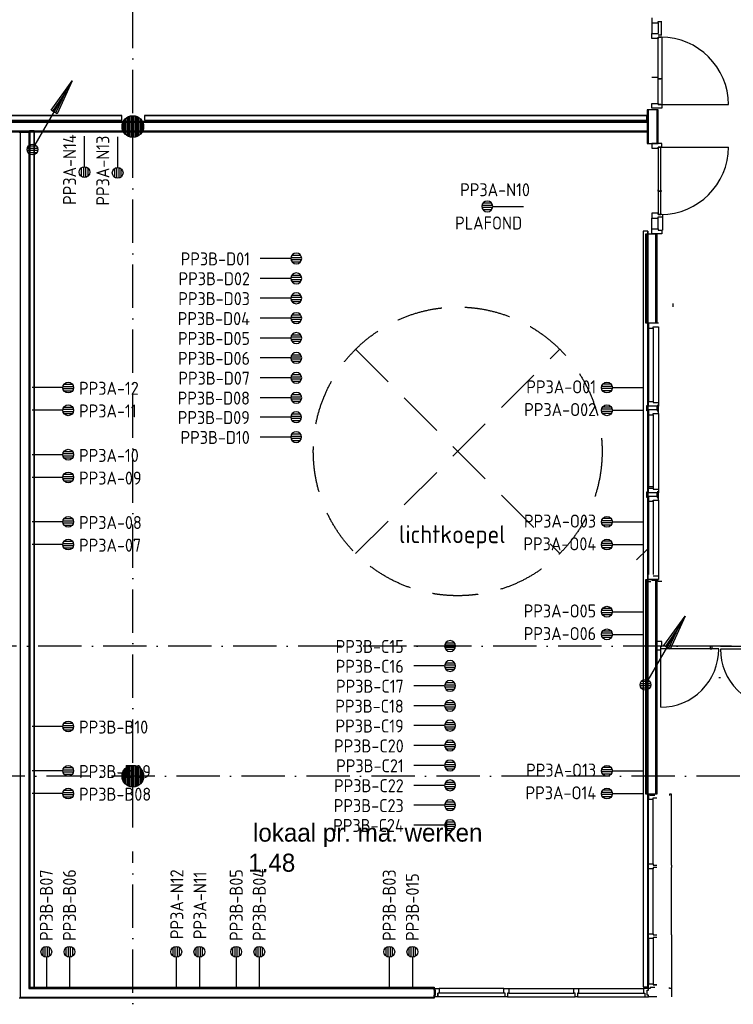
# Model space of a CAD drawing. Header units: millimetres. Extents: x 84333 to 240712, y -2244 to 84291.
# Tile 6 of 74: x 104151 to 114035, y 45615 to 59257. Entities that reach past the tile are written whole.
import ezdxf
from ezdxf.enums import TextEntityAlignment as Align

# ---------------------------------------------------------------- set-up
doc = ezdxf.new("R2010")
doc.units = ezdxf.units.MM
doc.header["$LTSCALE"] = 100
doc.linetypes.add('DASHDOT', pattern=[9, 6, -1.5, 0, -1.5])
doc.linetypes.add('HIDDEN', pattern=[9.525, 6.35, -3.175])
doc.layers.get('0').update_dxf_attribs({"linetype": 'CONTINUOUS'})
for name, color, linetype in [('AFDELING', 4, 'CONTINUOUS'), ('AL$1----_TEKST', 7, 'CONTINUOUS'), ('AL$7----_STRAMIEN', 1, 'DASHDOT'), ('AL22----_BINNENWAND', 7, 'CONTINUOUS'), ('AL24----_TRAPPEN', 7, 'CONTINUOUS'), ('AL28----_KONSTRUKTIE', 3, 'CONTINUOUS'), ('AL32----_BINNENKOZ', 7, 'CONTINUOUS'), ('AL32----_DRAAIR', 7, 'CONTINUOUS'), ('AL32----_DRAAIRICHTING', 1, 'CONTINUOUS'), ('AL37----_DAKOPENING', 7, 'HIDDEN'), ('ALXAA---_GEWBETON', 12, 'CONTINUOUS'), ('BOUW', 8, 'CONTINUOUS'), ('EB6441--_ATTRIB', 2, 'CONTINUOUS'), ('EL6441--_DATACOM', 3, 'CONTINUOUS'), ('RUIMTEBOEK-1EB-WANDGOOT', 3, 'CONTINUOUS')]:
    doc.layers.add(name, color=color, linetype=linetype)
doc.styles.add('1_8', font='ISO', dxfattribs={"height": 1.8})
doc.styles.add('2_0', font='iso', dxfattribs={"height": 200})
doc.styles.add('BURO-025', font='BUROFONT.shx', dxfattribs={"height": 250})
doc.styles.add('NORATT', font='iso.shx')
doc.styles.get("Standard").update_dxf_attribs({"font": 'iso.shx'})
doc.styles.add('TECHNIC', font='technic_.ttf')

# ---------------------------------------------------------------- blocks, each defined once
blk = doc.blocks.new('ES4X2')
for p, q in [((-0.15, 1.27), (-0.15, 2.73)), ((0.15, 1.27), (0.15, 2.73)), ((-0.45, 1.4), (-0.45, 2.6)), ((0.45, 1.4), (0.45, 2.6)), ((0, 1.25), (0, -3))]:
    blk.add_line(p, q)
blk.add_circle((0, 2), 0.75)
at = {"style": '1_8', "flags": 8}
for tag, p in [('NUMMER', (1.25, 3.5)), ('CODE', (-1.25, 3.5))]:
    blk.add_attdef(tag, text='', height=1.8, rotation=90, dxfattribs=at).set_placement(p, align=Align.MIDDLE_LEFT)
blk.add_attdef('M_CODE', text='', height=1.8, dxfattribs=at).set_placement((0, 0), align=Align.MIDDLE_CENTER)
blk = doc.blocks.new('EH100000')
at = {"linetype": 'ByBlock'}
for p, q in [((1, 0.5), (0, 0.5)), ((1, 0.5, 1), (0, 0.5, 1)), ((0, -0.5, 1), (1, -0.5, 1)), ((1, -0.5), (0, -0.5))]:
    blk.add_line(p, q, dxfattribs=at)
at = {"linetype": 'ByBlock', "invisible_edges": 15}
for points in [[(1, -0.5), (0, -0.5), (0, 0.5), (1, 0.5)], [(0, 0.5), (1, 0.5), (1, 0.5, 1), (0, 0.5, 1)], [(0, -0.5, 1), (1, -0.5, 1), (1, -0.5), (0, -0.5)]]:
    blk.add_3dface(points, dxfattribs=at)
at = {"linetype": 'ByBlock', "style": '2_0', "flags": 8}
blk.add_attdef('FUNCTIE', text='', height=0.5, dxfattribs=at).set_placement((0.5, 0), align=Align.MIDDLE)
at = {"linetype": 'ByBlock', "flags": 9}
blk.add_attdef('SCHOT', text='', height=0.5, dxfattribs=at).set_placement((0.5, 0), align=Align.MIDDLE)
blk = doc.blocks.new('EH100005')
blk.add_lwpolyline([(-1, -0.5), (0, -0.5), (0, 0.5), (-1, 0.5)])
at = {"style": '2_0', "flags": 9}
blk.add_attdef('HULPSTUK', text='', height=0.5, dxfattribs=at).set_placement((0, 0), align=Align.MIDDLE)
blk = doc.blocks.new('ES111201')
for p, q in [((0.38, 0.65), (5.5, 9.53)), ((0.73, 0.15), (-0.73, 0.15)), ((0.6, 0.45), (-0.6, 0.45)), ((0.73, -0.15), (-0.73, -0.15)), ((0.6, -0.45), (-0.6, -0.45))]:
    blk.add_line(p, q)
for points in [[(2.57, 5.45), (5.5, 9.53), (3.43, 4.95)], [(3.22, 5.07), (4.63, 8.01), (2.78, 5.32)]]:
    blk.add_lwpolyline(points, close=True)
blk.add_circle((0, 0), 0.75)
blk = doc.blocks.new('A$C13e6995e')
at = {"layer": 'AL$7----_STRAMIEN', "color": 1}
for p, q in [((21385, 50307), (21385, 79228)), ((47677, 52820), (9684, 52820)), ((152204, 51020), (4612, 51020)), ((21385, 41718), (21385, 49976))]:
    blk.add_line(p, q, dxfattribs=at)
at = {"layer": 'AL22----_BINNENWAND', "color": 8}
for p, q in [((28510, 60253), (28510, 59787)), ((28660, 60253), (28510, 60253)), ((28660, 59787), (28660, 60253)), ((17653, 60095), (28510, 60095)), ((28510, 60095), (28510, 59945)), ((28510, 59945), (17653, 59945)), ((19810, 59945), (19960, 59945)), ((19960, 59945), (19960, 48095)), ((28510, 59787), (28660, 59787)), ((28492, 57295), (28492, 58536)), ((28492, 58536), (28642, 58536)), ((28642, 58536), (28642, 57295)), ((28642, 57295), (28492, 57295)), ((28491, 50770), (28491, 53745)), ((28491, 53745), (28641, 53745)), ((28641, 53745), (28641, 50770)), ((28641, 50770), (28491, 50770)), ((19960, 48095), (25559, 48095)), ((25559, 48095), (25559, 47945)), ((25559, 47945), (19810, 47945))]:
    blk.add_line(p, q, dxfattribs=at)
at = {"layer": 'AL22----_BINNENWAND', "color": 8, "linetype": 'Continuous'}
for p, q in [((28525, 60253), (28525, 59787)), ((28645, 60253), (28645, 59787)), ((17653, 60080), (28510, 60080)), ((17653, 59960), (28510, 59960)), ((19825, 59945), (19825, 47960)), ((19945, 59945), (19945, 48080)), ((28507, 57295), (28507, 58536)), ((28627, 57295), (28627, 58536)), ((28506, 53745), (28506, 50770)), ((28626, 53745), (28626, 50770)), ((19945, 48080), (25559, 48080)), ((19825, 47960), (25559, 47960))]:
    blk.add_line(p, q, dxfattribs=at)
at = {"layer": 'AL24----_TRAPPEN', "color": 8}
for p, q in [((29500, 52385), (29525, 52385)), ((28845, 48077), (28845, 47963)), ((28641, 47963), (28527, 47963))]:
    blk.add_line(p, q, dxfattribs=at)
at = {"layer": 'AL28----_KONSTRUKTIE', "color": 8}
for centre in [(21385, 60020), (21385, 51020)]:
    blk.add_circle(centre, 150, dxfattribs=at)
at = {"layer": 'AL32----_BINNENKOZ', "color": 8}
for p, q in [((28572, 61526), (28572, 61459)), ((28572, 61459), (28660, 61459)), ((28572, 61459), (28572, 61309)), ((28660, 61459), (28660, 61476)), ((28660, 61476), (28711, 61476)), ((28660, 61459), (28660, 61309)), ((28701, 61476), (28701, 61292)), ((28572, 61242), (28572, 61309)), ((28572, 61309), (28660, 61309)), ((28660, 61292), (28711, 61292)), ((28711, 61259), (28660, 61259)), ((28660, 61259), (28660, 61242)), ((28660, 61259), (28700, 61259)), ((28660, 60325), (28660, 61259)), ((28714, 61259), (28714, 60325)), ((28660, 61242), (28572, 61242)), ((28660, 60701), (28572, 60701)), ((28660, 60684), (28660, 60701)), ((28660, 60684), (28700, 60684)), ((28711, 60684), (28660, 60684)), ((28572, 60275), (28572, 60342)), ((28572, 60342), (28660, 60342)), ((28660, 60342), (28660, 60325)), ((28660, 60325), (28711, 60325)), ((28700, 60325), (28660, 60325)), ((28711, 60325), (28711, 60275)), ((28711, 60275), (28572, 60275)), ((28711, 59787), (28572, 59787)), ((28572, 59787), (28572, 59720)), ((28711, 59737), (28711, 59787)), ((28572, 59720), (28660, 59720)), ((28660, 59720), (28660, 59737)), ((28660, 59737), (28711, 59737)), ((28700, 59737), (28660, 59737)), ((28660, 59737), (28660, 58803)), ((28700, 58803), (28700, 59737)), ((28660, 59127), (28660, 59144)), ((28711, 59127), (28660, 59127)), ((28660, 59127), (28700, 59127)), ((28660, 58820), (28572, 58820)), ((28572, 58820), (28572, 58753)), ((28660, 58803), (28660, 58820)), ((28711, 58803), (28660, 58803)), ((28660, 58803), (28700, 58803)), ((28725, 58770), (28725, 58803)), ((28572, 58753), (28660, 58753)), ((28572, 58603), (28572, 58753)), ((28660, 58753), (28660, 58770)), ((28660, 58770), (28711, 58770)), ((28660, 58603), (28660, 58753)), ((28725, 58586), (28725, 58770)), ((28572, 58536), (28572, 58603)), ((28572, 58603), (28660, 58603)), ((28711, 58536), (28572, 58536)), ((28660, 58603), (28660, 58586)), ((28660, 58586), (28711, 58586)), ((28711, 58586), (28711, 58536)), ((28871, 57521), (28871, 57571)), ((28667, 57295), (28528, 57295)), ((28528, 57295), (28528, 57228)), ((28528, 57228), (28591, 57228)), ((28528, 57228), (28528, 56212)), ((28591, 57228), (28591, 57245)), ((28591, 57245), (28667, 57245)), ((28591, 57228), (28591, 56212)), ((28667, 57245), (28667, 56195)), ((28528, 56145), (28528, 56212)), ((28528, 56212), (28591, 56212)), ((28591, 56212), (28591, 56195)), ((28504, 56145), (28504, 56158)), ((28504, 56158), (28522, 56158)), ((28504, 56083), (28504, 56145)), ((28522, 56083), (28504, 56083)), ((28522, 56095), (28522, 56145)), ((28522, 56145), (28528, 56145)), ((28522, 56095), (28522, 56083)), ((28528, 56095), (28522, 56095)), ((28667, 56145), (28528, 56145)), ((28667, 56095), (28528, 56095)), ((28528, 56095), (28528, 56028)), ((28591, 56195), (28667, 56195)), ((28647, 56145), (28642, 56145)), ((28642, 56095), (28647, 56095)), ((28665, 56158), (28647, 56158)), ((28647, 56095), (28647, 56145)), ((28647, 56095), (28647, 56083)), ((28647, 56083), (28665, 56083)), ((28665, 56145), (28665, 56158)), ((28665, 56083), (28665, 56145)), ((28667, 56195), (28667, 56145)), ((28667, 56045), (28667, 56095)), ((28528, 56028), (28591, 56028)), ((28528, 56028), (28528, 55012)), ((28591, 56028), (28591, 56045)), ((28591, 56045), (28667, 56045)), ((28591, 56028), (28591, 55012)), ((28667, 56045), (28667, 54995)), ((28528, 54965), (28528, 55032)), ((28528, 55032), (28591, 55032)), ((28528, 54945), (28528, 55012)), ((28528, 55012), (28591, 55012)), ((28591, 55032), (28591, 55015)), ((28591, 55012), (28591, 54995)), ((28591, 54995), (28667, 54995)), ((28668, 54995), (28668, 54945)), ((28504, 54945), (28504, 54958)), ((28504, 54958), (28522, 54958)), ((28504, 54883), (28504, 54945)), ((28522, 54883), (28504, 54883)), ((28522, 54895), (28522, 54945)), ((28522, 54945), (28528, 54945)), ((28522, 54895), (28522, 54883)), ((28528, 54895), (28522, 54895)), ((28667, 54945), (28528, 54945)), ((28667, 54895), (28528, 54895)), ((28528, 54895), (28528, 54828)), ((28591, 54828), (28591, 54845)), ((28591, 54845), (28667, 54845)), ((28647, 54945), (28642, 54945)), ((28642, 54895), (28647, 54895)), ((28665, 54958), (28647, 54958)), ((28647, 54895), (28647, 54945)), ((28647, 54895), (28647, 54883)), ((28647, 54883), (28665, 54883)), ((28667, 54945), (28667, 54958)), ((28667, 54883), (28667, 54945)), ((28667, 54845), (28667, 53795)), ((28668, 54845), (28668, 54895)), ((28528, 54828), (28591, 54828)), ((28528, 54828), (28528, 53812)), ((28591, 54828), (28591, 53812)), ((28592, 53795), (28668, 53795)), ((28668, 53795), (28668, 53745)), ((28519, 53716), (28559, 53716)), ((28667, 53745), (28528, 53745)), ((28662, 53733), (28574, 53733)), ((28662, 53716), (28662, 53733)), ((28713, 53716), (28662, 53716)), ((28714, 52886), (28641, 52886)), ((28641, 52886), (28641, 52823)), ((28641, 52823), (28641, 52823)), ((28641, 52823), (28641, 52772)), ((28697, 52772), (28697, 52823)), ((28697, 52823), (28714, 52823)), ((29500, 52823), (28697, 52823)), ((28714, 52823), (28714, 52886)), ((29381, 52823), (29381, 52783)), ((29406, 52823), (29406, 52783)), ((29525, 52823), (30329, 52823)), ((28641, 52772), (28697, 52772)), ((28641, 52772), (28697, 52772)), ((29500, 52783), (28697, 52783)), ((29381, 52783), (29406, 52783)), ((29525, 52783), (30329, 52783)), ((28549, 50770), (28527, 50770)), ((28527, 50770), (28527, 50703)), ((28549, 50754), (28549, 50770)), ((28616, 50754), (28549, 50754)), ((28845, 50770), (28820, 50770)), ((28820, 50770), (28820, 50754)), ((28845, 50720), (28845, 50770)), ((28527, 50703), (28590, 50703)), ((28527, 49804), (28527, 50703)), ((28527, 49804), (28527, 50703)), ((28590, 50703), (28590, 50720)), ((28590, 50720), (28641, 50720)), ((28590, 49804), (28590, 50703)), ((28845, 49787), (28845, 50720)), ((28527, 49737), (28527, 49804)), ((28527, 49804), (28590, 49804)), ((28590, 49804), (28590, 49787)), ((28590, 49737), (28527, 49737)), ((28527, 48837), (28527, 49737)), ((28527, 48837), (28527, 49737)), ((28590, 49787), (28641, 49787)), ((28641, 49754), (28590, 49754)), ((28590, 49754), (28590, 49737)), ((28590, 48837), (28590, 49737)), ((28845, 49787), (28845, 49754)), ((28845, 48820), (28845, 49754)), ((28527, 48770), (28527, 48837)), ((28527, 48837), (28590, 48837)), ((28527, 48770), (28527, 48144)), ((28590, 48770), (28527, 48770)), ((28527, 48770), (28527, 48144)), ((28590, 48837), (28590, 48820)), ((28590, 48820), (28641, 48820)), ((28641, 48787), (28590, 48787)), ((28590, 48787), (28590, 48770)), ((28590, 48770), (28590, 48144)), ((28845, 48820), (28845, 48787)), ((28845, 48787), (28845, 48127)), ((25559, 48055), (25559, 48077)), ((25559, 48077), (25626, 48077)), ((25575, 48055), (25559, 48055)), ((25575, 47988), (25575, 48055)), ((25626, 48077), (25626, 48014)), ((26526, 48077), (25626, 48077)), ((26526, 48077), (25626, 48077)), ((26526, 48014), (26526, 48077)), ((26526, 48077), (26593, 48077)), ((26593, 48077), (26593, 48014)), ((26593, 48077), (27493, 48077)), ((26593, 48077), (27493, 48077)), ((27493, 48014), (27493, 48077)), ((27493, 48077), (27560, 48077)), ((27560, 48077), (28460, 48077)), ((27560, 48077), (28460, 48077)), ((27560, 48077), (27560, 48014)), ((28527, 48077), (28460, 48077)), ((28460, 48077), (28460, 48014)), ((28511, 47988), (28511, 48055)), ((28511, 48055), (28527, 48055)), ((28527, 48077), (28527, 48144)), ((28527, 48144), (28590, 48144)), ((28549, 48077), (28527, 48077)), ((28527, 48055), (28527, 48077)), ((28616, 48093), (28549, 48093)), ((28549, 48093), (28549, 48077)), ((28590, 48144), (28590, 48127)), ((28641, 48127), (28590, 48127)), ((28590, 48127), (28641, 48127)), ((28820, 48077), (28820, 48093)), ((28845, 48077), (28820, 48077)), ((28845, 48127), (28845, 48077)), ((25559, 47963), (25559, 47988)), ((25559, 47988), (25575, 47988)), ((25609, 47963), (25559, 47963)), ((25609, 47963), (25609, 48014)), ((25626, 48014), (25609, 48014)), ((25609, 48014), (25609, 47963)), ((26543, 47963), (25609, 47963)), ((26526, 48014), (25626, 48014)), ((26543, 48014), (26526, 48014)), ((26543, 47963), (26543, 48014)), ((26576, 47963), (26543, 47963)), ((26593, 48014), (26576, 48014)), ((26576, 48014), (26576, 47963)), ((26576, 47963), (27510, 47963)), ((26593, 48014), (27493, 48014)), ((27510, 48014), (27493, 48014)), ((27510, 47963), (27510, 48014)), ((27543, 47963), (27510, 47963)), ((27560, 48014), (27543, 48014)), ((27543, 48014), (27543, 47963)), ((27543, 47963), (28477, 47963)), ((27560, 48014), (28460, 48014)), ((28460, 48014), (28477, 48014)), ((28477, 48014), (28477, 47963)), ((28477, 47963), (28527, 47963)), ((28527, 47988), (28511, 47988)), ((28527, 47963), (28527, 47988))]:
    blk.add_line(p, q, dxfattribs=at)
at = {"layer": 'AL32----_DRAAIR', "color": 8}
blk.add_line((28697, 51976), (28697, 52783), dxfattribs=at)
for centre, start, end in [((28696, 52779), 270.0361, 0.2098), ((30329, 52779), 179.7902, 269.9639)]:
    blk.add_arc(centre, 804, start, end, dxfattribs=at)
at = {"layer": 'AL32----_DRAAIRICHTING', "color": 8}
for p, q in [((28700, 60325), (29634, 60325)), ((28700, 59737), (29634, 59737))]:
    blk.add_line(p, q, dxfattribs=at)
for centre, start, end in [((28700, 60325), 0, 90), ((28700, 59737), 270, 0)]:
    blk.add_arc(centre, 934, start, end, dxfattribs=at)
at = {"layer": 'AL37----_DAKOPENING', "color": 8, "linetype": 'HIDDEN'}
for p, q in [((24471, 54106), (27299, 56934)), ((24471, 56934), (27299, 54106))]:
    blk.add_line(p, q, dxfattribs=at)
at = {"layer": 'AL37----_DAKOPENING', "color": 8}
blk.add_circle((25885, 55520), 2000, dxfattribs=at)
at = {"layer": 'ALXAA---_GEWBETON', "color": 8}
for p, q in [((21345, 59875), (21345, 60165)), ((21365, 59871), (21365, 60169)), ((21385, 59870), (21385, 60170)), ((21405, 59871), (21405, 60169)), ((21425, 59875), (21425, 60165)), ((21245, 59966), (21245, 60074)), ((21265, 59930), (21265, 60110)), ((21285, 59908), (21285, 60132)), ((21305, 59893), (21305, 60147)), ((21325, 59883), (21325, 60158)), ((21445, 59883), (21445, 60158)), ((21465, 59893), (21465, 60147)), ((21485, 59908), (21485, 60132)), ((21505, 59930), (21505, 60110)), ((21525, 59966), (21525, 60074)), ((21325, 50883), (21325, 51158)), ((21345, 50875), (21345, 51165)), ((21365, 50871), (21365, 51169)), ((21385, 50870), (21385, 51170)), ((21405, 50871), (21405, 51169)), ((21425, 50875), (21425, 51165)), ((21445, 50883), (21445, 51158)), ((21245, 50966), (21245, 51074)), ((21265, 50930), (21265, 51110)), ((21285, 50908), (21285, 51132)), ((21305, 50893), (21305, 51147)), ((21465, 50893), (21465, 51147)), ((21485, 50908), (21485, 51132)), ((21505, 50930), (21505, 51110)), ((21525, 50966), (21525, 51074))]:
    blk.add_line(p, q, dxfattribs=at)
at = {"layer": 'AFDELING', "color": 8, "style": 'TECHNIC'}
for p in [(92219, 54468), (58038, 41625), (88108, 41444)]:
    blk.add_attdef('VIDE', text='', height=500, dxfattribs=at).set_placement(p, align=Align.CENTER)
blk.add_attdef('VIDE', text='', height=500, rotation=90, dxfattribs=at).set_placement((75129, 25766), align=Align.CENTER)
at = {"layer": 'AL$1----_TEKST', "color": 8}
blk.add_text('lichtkoepel', height=250, dxfattribs=at).set_placement((25811, 54248), align=Align.CENTER)
at = {"layer": 'BOUW', "style": 'BURO-025'}
for s, p in [('lokaal pr. ma. werken', (23050, 50113)), ('1.48', (22984, 49696))]:
    blk.add_text(s, height=250, dxfattribs=at).set_placement(p)

msp = doc.modelspace()

# ---------------------------------------------------------------- hatches: boundary and pattern name
at = {"layer": 'RUIMTEBOEK-1EB-WANDGOOT'}
h = msp.add_hatch(dxfattribs=at)
h.set_pattern_fill('LINE,N', color=1, scale=20, angle=225, style=0)
h.set_pattern_definition([(225, (105564.11, 57895.95), (44.9013, -44.9013), [])])
edge = h.paths.add_edge_path()
edge.add_line((105564, 57928), (102007, 57928))
edge = h.paths.add_edge_path()
edge.add_line((102007, 57928), (102007, 57863))
edge = h.paths.add_edge_path()
edge.add_line((102007, 57863), (105564, 57863))
edge = h.paths.add_edge_path()
edge.add_line((105564, 57863), (105564, 57928))
h = msp.add_hatch(dxfattribs=at)
h.set_pattern_fill('LINE,N', color=1, scale=20, angle=225, style=0)
h.set_pattern_definition([(225, (112836.764, 57895.95), (44.9013, -44.9013), [])])
edge = h.paths.add_edge_path()
edge.add_line((112837, 57928), (105881, 57928))
edge = h.paths.add_edge_path()
edge.add_line((105881, 57928), (105881, 57863))
edge = h.paths.add_edge_path()
edge.add_line((105881, 57863), (112837, 57863))
edge = h.paths.add_edge_path()
edge.add_line((112837, 57863), (112837, 57928))
h = msp.add_hatch(dxfattribs=at)
h.set_pattern_fill('LINE,N', color=1, scale=20, angle=225, style=0)
h.set_pattern_definition([(225, (104319.67, 45851.59), (44.90128, -44.90128), [])])
edge = h.paths.add_edge_path()
edge.add_line((104352, 45852), (104352, 57706))
edge = h.paths.add_edge_path()
edge.add_line((104352, 57706), (104287, 57706))
edge = h.paths.add_edge_path()
edge.add_line((104287, 57706), (104287, 45852))
edge = h.paths.add_edge_path()
edge.add_line((104287, 45852), (104352, 45852))
h = msp.add_hatch(dxfattribs=at)
h.set_pattern_fill('LINE,N', color=1, scale=20, angle=225, style=0)
h.set_pattern_definition([(225, (112817.015, 45857.694), (44.90128, -44.90128), [])])
edge = h.paths.add_edge_path()
edge.add_line((112850, 45858), (112850, 56328))
edge = h.paths.add_edge_path()
edge.add_line((112850, 56328), (112785, 56328))
edge = h.paths.add_edge_path()
edge.add_line((112785, 56328), (112785, 45858))
edge = h.paths.add_edge_path()
edge.add_line((112785, 45858), (112850, 45858))

# ---------------------------------------------------------------- linework, layer by layer
msp.add_line((112696, 51772, 3880), (112846, 51922, 3880), dxfattribs=at)

# ---------------------------------------------------------------- block references
at = {"layer": 'EL6441--_DATACOM'}
msp.add_blockref('A$C13e6995e', (84333, -2244), dxfattribs=at)
ref = msp.add_blockref('ES4X2', (105048, 57345), dxfattribs=dict(at, xscale=100.0000000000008, yscale=100.0000000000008, zscale=100.0000000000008, rotation=180.000414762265))
ref.add_attrib('CODE', 'PP3A-N14', dxfattribs={"layer": 'EB6441--_ATTRIB', "color": 1, "height": 180, "rotation": 90.0002, "style": '1_8', "flags": 8}).set_placement((104842, 56691), align=Align.MIDDLE_LEFT)
ref = msp.add_blockref('ES4X2', (105508, 57335), dxfattribs=dict(at, xscale=100.0000000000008, yscale=100.0000000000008, zscale=100.0000000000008, rotation=180.000414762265))
ref.add_attrib('CODE', 'PP3A-N13', dxfattribs={"layer": 'EB6441--_ATTRIB', "color": 1, "height": 180, "rotation": 90.0002, "style": '1_8', "flags": 8}).set_placement((105302, 56681), align=Align.MIDDLE_LEFT)
ref = msp.add_blockref('ES4X2', (110828, 56670), dxfattribs=dict(at, xscale=-100, yscale=100, zscale=100, rotation=90.00020738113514))
ref.add_attrib('CODE', 'PP3A-N10', dxfattribs={"layer": 'EB6441--_ATTRIB', "color": 1, "height": 180, "rotation": 0.0004, "style": '1_8', "flags": 8}).set_placement((110252, 56901), align=Align.MIDDLE_LEFT)
ref.add_attrib('M_CODE', 'PLAFOND', dxfattribs={"layer": 'EB6441--_ATTRIB', "color": 1, "height": 180, "style": '1_8', "flags": 8}).set_placement((110646, 56440), align=Align.MIDDLE_CENTER)
ref = msp.add_blockref('ES4X2', (107782, 55949, 1500), dxfattribs=dict(at, xscale=-99.99999999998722, yscale=100, zscale=100, rotation=270.0006221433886))
ref.add_attrib('NUMMER', 'PP3B-D01', dxfattribs={"layer": 'EB6441--_ATTRIB', "color": 1, "height": 180, "rotation": 0.0006, "style": 'NORATT', "flags": 8}).set_placement((107340, 55943, 1500), align=Align.MIDDLE_RIGHT)
ref = msp.add_blockref('ES4X2', (107782, 55673, 1500), dxfattribs=dict(at, xscale=-99.99999999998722, yscale=100, zscale=100, rotation=270.0006221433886))
ref.add_attrib('NUMMER', 'PP3B-D02', dxfattribs={"layer": 'EB6441--_ATTRIB', "color": 1, "height": 180, "rotation": 0.0006, "style": 'NORATT', "flags": 8}).set_placement((107340, 55668, 1500), align=Align.MIDDLE_RIGHT)
ref = msp.add_blockref('ES4X2', (107782, 55397, 1500), dxfattribs=dict(at, xscale=-99.99999999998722, yscale=100, zscale=100, rotation=270.0006221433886))
ref.add_attrib('NUMMER', 'PP3B-D03', dxfattribs={"layer": 'EB6441--_ATTRIB', "color": 1, "height": 180, "rotation": 0.0006, "style": 'NORATT', "flags": 8}).set_placement((107340, 55392, 1500), align=Align.MIDDLE_RIGHT)
ref = msp.add_blockref('ES4X2', (107782, 55122, 1500), dxfattribs=dict(at, xscale=-99.99999999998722, yscale=100, zscale=100, rotation=270.0006221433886))
ref.add_attrib('NUMMER', 'PP3B-D04', dxfattribs={"layer": 'EB6441--_ATTRIB', "color": 1, "height": 180, "rotation": 0.0006, "style": 'NORATT', "flags": 8}).set_placement((107340, 55116, 1500), align=Align.MIDDLE_RIGHT)
ref = msp.add_blockref('ES4X2', (107782, 54846, 1500), dxfattribs=dict(at, xscale=-99.99999999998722, yscale=100, zscale=100, rotation=270.0006221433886))
ref.add_attrib('NUMMER', 'PP3B-D05', dxfattribs={"layer": 'EB6441--_ATTRIB', "color": 1, "height": 180, "rotation": 0.0006, "style": 'NORATT', "flags": 8}).set_placement((107340, 54841, 1500), align=Align.MIDDLE_RIGHT)
ref = msp.add_blockref('ES4X2', (107782, 54571, 1500), dxfattribs=dict(at, xscale=-99.99999999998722, yscale=100, zscale=100, rotation=270.0006221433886))
ref.add_attrib('NUMMER', 'PP3B-D06', dxfattribs={"layer": 'EB6441--_ATTRIB', "color": 1, "height": 180, "rotation": 0.0006, "style": 'NORATT', "flags": 8}).set_placement((107340, 54565, 1500), align=Align.MIDDLE_RIGHT)
ref = msp.add_blockref('ES4X2', (107782, 54295, 1500), dxfattribs=dict(at, xscale=-99.99999999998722, yscale=100, zscale=100, rotation=270.0006221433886))
ref.add_attrib('NUMMER', 'PP3B-D07', dxfattribs={"layer": 'EB6441--_ATTRIB', "color": 1, "height": 180, "rotation": 0.0006, "style": 'NORATT', "flags": 8}).set_placement((107340, 54290, 1500), align=Align.MIDDLE_RIGHT)
ref = msp.add_blockref('ES4X2', (104623, 54160), dxfattribs=dict(at, xscale=100.0000000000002, yscale=100.0000000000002, zscale=100.0000000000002, rotation=270.0002073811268))
ref.add_attrib('NUMMER', 'PP3A-12', dxfattribs={"layer": 'EB6441--_ATTRIB', "color": 1, "height": 180, "rotation": 0.0002, "style": 'NORATT', "flags": 8}).set_placement((104973, 54150), align=Align.MIDDLE_LEFT)
ref = msp.add_blockref('ES4X2', (112485, 54160, 820), dxfattribs=dict(at, xscale=100, yscale=100, zscale=100, rotation=90))
ref.add_attrib('NUMMER', 'PP3A-O01', dxfattribs={"layer": 'EB6441--_ATTRIB', "color": 1, "height": 180, "style": 'NORATT', "flags": 8}).set_placement((112135, 54170, 820), align=Align.MIDDLE_RIGHT)
ref = msp.add_blockref('ES4X2', (107782, 54019, 1500), dxfattribs=dict(at, xscale=-99.99999999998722, yscale=100, zscale=100, rotation=270.0006221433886))
ref.add_attrib('NUMMER', 'PP3B-D08', dxfattribs={"layer": 'EB6441--_ATTRIB', "color": 1, "height": 180, "rotation": 0.0006, "style": 'NORATT', "flags": 8}).set_placement((107340, 54014, 1500), align=Align.MIDDLE_RIGHT)
ref = msp.add_blockref('ES4X2', (104623, 53845), dxfattribs=dict(at, xscale=100.0000000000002, yscale=100.0000000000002, zscale=100.0000000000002, rotation=270.0002073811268))
ref.add_attrib('NUMMER', 'PP3A-11', dxfattribs={"layer": 'EB6441--_ATTRIB', "color": 1, "height": 180, "rotation": 0.0002, "style": 'NORATT', "flags": 8}).set_placement((104973, 53836), align=Align.MIDDLE_LEFT)
ref = msp.add_blockref('ES4X2', (112485, 53845, 820), dxfattribs=dict(at, xscale=100, yscale=100, zscale=100, rotation=90))
ref.add_attrib('NUMMER', 'PP3A-O02', dxfattribs={"layer": 'EB6441--_ATTRIB', "color": 1, "height": 180, "style": 'NORATT', "flags": 8}).set_placement((112135, 53855, 820), align=Align.MIDDLE_RIGHT)
ref = msp.add_blockref('ES4X2', (107780, 53750), dxfattribs=dict(at, xscale=-99.99999999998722, yscale=100, zscale=100, rotation=270.0006221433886))
ref.add_attrib('NUMMER', 'PP3B-D09', dxfattribs={"layer": 'EB6441--_ATTRIB', "color": 1, "height": 180, "rotation": 0.0006, "style": 'NORATT', "flags": 8}).set_placement((107338, 53745), align=Align.MIDDLE_RIGHT)
ref = msp.add_blockref('ES4X2', (107780, 53474), dxfattribs=dict(at, xscale=-99.99999999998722, yscale=100, zscale=100, rotation=270.0006221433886))
ref.add_attrib('NUMMER', 'PP3B-D10', dxfattribs={"layer": 'EB6441--_ATTRIB', "color": 1, "height": 180, "rotation": 0.0006, "style": 'NORATT', "flags": 8}).set_placement((107338, 53469), align=Align.MIDDLE_RIGHT)
ref = msp.add_blockref('ES4X2', (104623, 53230), dxfattribs=dict(at, xscale=100.0000000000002, yscale=100.0000000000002, zscale=100.0000000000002, rotation=270.0002073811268))
ref.add_attrib('NUMMER', 'PP3A-10', dxfattribs={"layer": 'EB6441--_ATTRIB', "color": 1, "height": 180, "rotation": 0.0002, "style": 'NORATT', "flags": 8}).set_placement((104973, 53220), align=Align.MIDDLE_LEFT)
ref = msp.add_blockref('ES4X2', (104623, 52915), dxfattribs=dict(at, xscale=100.0000000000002, yscale=100.0000000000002, zscale=100.0000000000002, rotation=270.0002073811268))
ref.add_attrib('NUMMER', 'PP3A-09', dxfattribs={"layer": 'EB6441--_ATTRIB', "color": 1, "height": 180, "rotation": 0.0002, "style": 'NORATT', "flags": 8}).set_placement((104973, 52906), align=Align.MIDDLE_LEFT)
ref = msp.add_blockref('ES4X2', (112485, 52300, 820), dxfattribs=dict(at, xscale=100, yscale=100, zscale=100, rotation=90))
ref.add_attrib('NUMMER', 'PP3A-O03', dxfattribs={"layer": 'EB6441--_ATTRIB', "color": 1, "height": 180, "style": 'NORATT', "flags": 8}).set_placement((112135, 52310, 820), align=Align.MIDDLE_RIGHT)
ref = msp.add_blockref('ES4X2', (104623, 52300), dxfattribs=dict(at, xscale=100.0000000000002, yscale=100.0000000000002, zscale=100.0000000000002, rotation=270.0002073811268))
ref.add_attrib('NUMMER', 'PP3A-08', dxfattribs={"layer": 'EB6441--_ATTRIB', "color": 1, "height": 180, "rotation": 0.0002, "style": 'NORATT', "flags": 8}).set_placement((104973, 52290), align=Align.MIDDLE_LEFT)
ref = msp.add_blockref('ES4X2', (104623, 51985), dxfattribs=dict(at, xscale=100.0000000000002, yscale=100.0000000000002, zscale=100.0000000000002, rotation=270.0002073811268))
ref.add_attrib('NUMMER', 'PP3A-07', dxfattribs={"layer": 'EB6441--_ATTRIB', "color": 1, "height": 180, "rotation": 0.0002, "style": 'NORATT', "flags": 8}).set_placement((104973, 51976), align=Align.MIDDLE_LEFT)
ref = msp.add_blockref('ES4X2', (112485, 51985, 820), dxfattribs=dict(at, xscale=100, yscale=100, zscale=100, rotation=90))
ref.add_attrib('NUMMER', 'PP3A-O04', dxfattribs={"layer": 'EB6441--_ATTRIB', "color": 1, "height": 180, "style": 'NORATT', "flags": 8}).set_placement((112135, 51995, 820), align=Align.MIDDLE_RIGHT)
ref = msp.add_blockref('ES4X2', (112485, 51055, 820), dxfattribs=dict(at, xscale=100, yscale=100, zscale=100, rotation=90))
ref.add_attrib('NUMMER', 'PP3A-O05', dxfattribs={"layer": 'EB6441--_ATTRIB', "color": 1, "height": 180, "style": 'NORATT', "flags": 8}).set_placement((112135, 51065, 820), align=Align.MIDDLE_RIGHT)
ref = msp.add_blockref('ES4X2', (112485, 50741, 820), dxfattribs=dict(at, xscale=100, yscale=100, zscale=100, rotation=90))
ref.add_attrib('NUMMER', 'PP3A-O06', dxfattribs={"layer": 'EB6441--_ATTRIB', "color": 1, "height": 180, "style": 'NORATT', "flags": 8}).set_placement((112135, 50751, 820), align=Align.MIDDLE_RIGHT)
ref = msp.add_blockref('ES4X2', (109912, 50579, 1500), dxfattribs=dict(at, xscale=-99.99999999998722, yscale=100, zscale=100, rotation=270.0006221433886))
ref.add_attrib('NUMMER', 'PP3B-C15', dxfattribs={"layer": 'EB6441--_ATTRIB', "color": 1, "height": 180, "rotation": 0.0006, "style": 'NORATT', "flags": 8}).set_placement((109470, 50573, 1500), align=Align.MIDDLE_RIGHT)
ref = msp.add_blockref('ES4X2', (109912, 50303, 1500), dxfattribs=dict(at, xscale=-99.99999999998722, yscale=100, zscale=100, rotation=270.0006221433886))
ref.add_attrib('NUMMER', 'PP3B-C16', dxfattribs={"layer": 'EB6441--_ATTRIB', "color": 1, "height": 180, "rotation": 0.0006, "style": 'NORATT', "flags": 8}).set_placement((109470, 50298, 1500), align=Align.MIDDLE_RIGHT)
ref = msp.add_blockref('ES4X2', (109912, 50027, 1500), dxfattribs=dict(at, xscale=-99.99999999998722, yscale=100, zscale=100, rotation=270.0006221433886))
ref.add_attrib('NUMMER', 'PP3B-C17', dxfattribs={"layer": 'EB6441--_ATTRIB', "color": 1, "height": 180, "rotation": 0.0006, "style": 'NORATT', "flags": 8}).set_placement((109470, 50022, 1500), align=Align.MIDDLE_RIGHT)
ref = msp.add_blockref('ES4X2', (109912, 49752, 1500), dxfattribs=dict(at, xscale=-99.99999999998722, yscale=100, zscale=100, rotation=270.0006221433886))
ref.add_attrib('NUMMER', 'PP3B-C18', dxfattribs={"layer": 'EB6441--_ATTRIB', "color": 1, "height": 180, "rotation": 0.0006, "style": 'NORATT', "flags": 8}).set_placement((109470, 49746, 1500), align=Align.MIDDLE_RIGHT)
ref = msp.add_blockref('ES4X2', (104623, 49465), dxfattribs=dict(at, xscale=100.0000000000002, yscale=100.0000000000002, zscale=100.0000000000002, rotation=270.0002073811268))
ref.add_attrib('NUMMER', 'PP3B-B10', dxfattribs={"layer": 'EB6441--_ATTRIB', "color": 1, "height": 180, "rotation": 0.0002, "style": 'NORATT', "flags": 8}).set_placement((104973, 49456), align=Align.MIDDLE_LEFT)
ref = msp.add_blockref('ES4X2', (109912, 49476, 1500), dxfattribs=dict(at, xscale=-99.99999999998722, yscale=100, zscale=100, rotation=270.0006221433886))
ref.add_attrib('NUMMER', 'PP3B-C19', dxfattribs={"layer": 'EB6441--_ATTRIB', "color": 1, "height": 180, "rotation": 0.0006, "style": 'NORATT', "flags": 8}).set_placement((109470, 49471, 1500), align=Align.MIDDLE_RIGHT)
ref = msp.add_blockref('ES4X2', (109912, 49201, 1500), dxfattribs=dict(at, xscale=-99.99999999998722, yscale=100, zscale=100, rotation=270.0006221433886))
ref.add_attrib('NUMMER', 'PP3B-C20', dxfattribs={"layer": 'EB6441--_ATTRIB', "color": 1, "height": 180, "rotation": 0.0006, "style": 'NORATT', "flags": 8}).set_placement((109470, 49195, 1500), align=Align.MIDDLE_RIGHT)
ref = msp.add_blockref('ES4X2', (109912, 48925, 1500), dxfattribs=dict(at, xscale=-99.99999999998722, yscale=100, zscale=100, rotation=270.0006221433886))
ref.add_attrib('NUMMER', 'PP3B-C21', dxfattribs={"layer": 'EB6441--_ATTRIB', "color": 1, "height": 180, "rotation": 0.0006, "style": 'NORATT', "flags": 8}).set_placement((109470, 48920, 1500), align=Align.MIDDLE_RIGHT)
ref = msp.add_blockref('ES4X2', (104623, 48850), dxfattribs=dict(at, xscale=100.0000000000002, yscale=100.0000000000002, zscale=100.0000000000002, rotation=270.0002073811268))
ref.add_attrib('NUMMER', 'PP3B-B09', dxfattribs={"layer": 'EB6441--_ATTRIB', "color": 1, "height": 180, "rotation": 0.0002, "style": 'NORATT', "flags": 8}).set_placement((104973, 48840), align=Align.MIDDLE_LEFT)
ref = msp.add_blockref('ES4X2', (112485, 48850, 820), dxfattribs=dict(at, xscale=100, yscale=100, zscale=100, rotation=90))
ref.add_attrib('NUMMER', 'PP3A-O13', dxfattribs={"layer": 'EB6441--_ATTRIB', "color": 1, "height": 180, "style": 'NORATT', "flags": 8}).set_placement((112135, 48860, 820), align=Align.MIDDLE_RIGHT)
ref = msp.add_blockref('ES4X2', (109912, 48649, 1500), dxfattribs=dict(at, xscale=-99.99999999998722, yscale=100, zscale=100, rotation=270.0006221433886))
ref.add_attrib('NUMMER', 'PP3B-C22', dxfattribs={"layer": 'EB6441--_ATTRIB', "color": 1, "height": 180, "rotation": 0.0006, "style": 'NORATT', "flags": 8}).set_placement((109470, 48644, 1500), align=Align.MIDDLE_RIGHT)
ref = msp.add_blockref('ES4X2', (104623, 48535), dxfattribs=dict(at, xscale=100.0000000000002, yscale=100.0000000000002, zscale=100.0000000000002, rotation=270.0002073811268))
ref.add_attrib('NUMMER', 'PP3B-B08', dxfattribs={"layer": 'EB6441--_ATTRIB', "color": 1, "height": 180, "rotation": 0.0002, "style": 'NORATT', "flags": 8}).set_placement((104973, 48526), align=Align.MIDDLE_LEFT)
ref = msp.add_blockref('ES4X2', (112485, 48535, 820), dxfattribs=dict(at, xscale=100, yscale=100, zscale=100, rotation=90))
ref.add_attrib('NUMMER', 'PP3A-O14', dxfattribs={"layer": 'EB6441--_ATTRIB', "color": 1, "height": 180, "style": 'NORATT', "flags": 8}).set_placement((112135, 48545, 820), align=Align.MIDDLE_RIGHT)
ref = msp.add_blockref('ES4X2', (109912, 48374, 1500), dxfattribs=dict(at, xscale=-99.99999999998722, yscale=100, zscale=100, rotation=270.0006221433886))
ref.add_attrib('NUMMER', 'PP3B-C23', dxfattribs={"layer": 'EB6441--_ATTRIB', "color": 1, "height": 180, "rotation": 0.0006, "style": 'NORATT', "flags": 8}).set_placement((109470, 48368, 1500), align=Align.MIDDLE_RIGHT)
ref = msp.add_blockref('ES4X2', (109912, 48098, 1500), dxfattribs=dict(at, xscale=-99.99999999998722, yscale=100, zscale=100, rotation=270.0006221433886))
ref.add_attrib('NUMMER', 'PP3B-C24', dxfattribs={"layer": 'EB6441--_ATTRIB', "color": 1, "height": 180, "rotation": 0.0006, "style": 'NORATT', "flags": 8}).set_placement((109470, 48093, 1500), align=Align.MIDDLE_RIGHT)
ref = msp.add_blockref('ES4X2', (106320, 46143), dxfattribs=dict(at, xscale=100, yscale=100, zscale=100, rotation=359.9999999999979))
ref.add_attrib('CODE', 'PP3A-N12', dxfattribs={"layer": 'EB6441--_ATTRIB', "color": 1, "height": 180, "rotation": 90.0002, "style": '1_8', "flags": 8}).set_placement((106328, 46518), align=Align.MIDDLE_LEFT)
ref = msp.add_blockref('ES4X2', (106640, 46143), dxfattribs=dict(at, xscale=100, yscale=100, zscale=100, rotation=359.9999999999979))
ref.add_attrib('CODE', 'PP3A-N11', dxfattribs={"layer": 'EB6441--_ATTRIB', "color": 1, "height": 180, "rotation": 90.0002, "style": 'NORATT', "flags": 8}).set_placement((106648, 46518), align=Align.MIDDLE_LEFT)
ref = msp.add_blockref('ES4X2', (107470, 46143), dxfattribs=dict(at, xscale=100, yscale=100, zscale=100, rotation=359.9999999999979))
ref.add_attrib('NUMMER', 'PP3B-B04', dxfattribs={"layer": 'EB6441--_ATTRIB', "color": 1, "height": 180, "rotation": 90, "style": 'NORATT', "flags": 8}).set_placement((107470, 46493), align=Align.MIDDLE_LEFT)
ref = msp.add_blockref('ES4X2', (104520, 46143), dxfattribs=dict(at, xscale=100, yscale=100, zscale=100, rotation=359.9999999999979))
ref.add_attrib('NUMMER', 'PP3B-B07', dxfattribs={"layer": 'EB6441--_ATTRIB', "color": 1, "height": 180, "rotation": 90, "style": 'NORATT', "flags": 8}).set_placement((104520, 46493), align=Align.MIDDLE_LEFT)
ref = msp.add_blockref('ES4X2', (104840, 46143), dxfattribs=dict(at, xscale=100, yscale=100, zscale=100, rotation=359.9999999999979))
ref.add_attrib('NUMMER', 'PP3B-B06', dxfattribs={"layer": 'EB6441--_ATTRIB', "color": 1, "height": 180, "rotation": 90, "style": 'NORATT', "flags": 8}).set_placement((104840, 46493), align=Align.MIDDLE_LEFT)
ref = msp.add_blockref('ES4X2', (107150, 46143), dxfattribs=dict(at, xscale=100, yscale=100, zscale=100, rotation=359.9999999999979))
ref.add_attrib('NUMMER', 'PP3B-B05', dxfattribs={"layer": 'EB6441--_ATTRIB', "color": 1, "height": 180, "rotation": 90, "style": 'NORATT', "flags": 8}).set_placement((107150, 46493), align=Align.MIDDLE_LEFT)
ref = msp.add_blockref('ES4X2', (109270, 46143), dxfattribs=dict(at, xscale=100, yscale=100, zscale=100, rotation=359.9999999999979))
ref.add_attrib('NUMMER', 'PP3B-B03', dxfattribs={"layer": 'EB6441--_ATTRIB', "color": 1, "height": 180, "rotation": 90, "style": 'NORATT', "flags": 8}).set_placement((109270, 46493), align=Align.MIDDLE_LEFT)
ref = msp.add_blockref('ES4X2', (109590, 46143), dxfattribs=dict(at, xscale=100, yscale=100, zscale=100, rotation=359.9999999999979))
ref.add_attrib('NUMMER', 'PP3B-015', dxfattribs={"layer": 'EB6441--_ATTRIB', "color": 1, "height": 180, "rotation": 90, "style": 'NORATT', "flags": 8}).set_placement((109590, 46493), align=Align.MIDDLE_LEFT)
at = {"layer": 'RUIMTEBOEK-1EB-WANDGOOT'}
for name, p, xscale, yscale, zscale in [('ES111201', (104328, 57458, 1500), 100, 100, 100), ('EH100005', (105564, 57896, 700), 120, 65, 120), ('EH100005', (112837, 57896, 700), 120, 65, 120), ('ES111201', (112818, 50042, 1500), 100, 100, 100)]:
    msp.add_blockref(name, p, dxfattribs=dict(at, xscale=xscale, yscale=yscale, zscale=zscale))
at = {"layer": 'RUIMTEBOEK-1EB-WANDGOOT', "yscale": 65}
for name, p, xscale, zscale, rotation in [('EH100000', (105564, 57896, 700), 3557, 119.9999999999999, 180.0000000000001), ('EH100000', (112837, 57896, 700), 6956, 119.9999999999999, 180.0000000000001), ('EH100005', (105881, 57896, 700), 120, 120, 180.0000000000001), ('EH100005', (104320, 57715, 700), 119.9999999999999, 119.9999999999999, 90), ('EH100000', (104320, 45852, 700), 11854, 119.9999999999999, 90.00000000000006), ('EH100000', (112817, 45858, 700), 10470, 119.9999999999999, 90.00000000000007), ('EH100005', (112817, 56328, 700), 119.9999999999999, 119.9999999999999, 90), ('EH100005', (112817, 45858, 700), 119.9999999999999, 119.9999999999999, 270), ('EH100005', (104320, 45852, 700), 119.9999999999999, 119.9999999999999, 270)]:
    msp.add_blockref(name, p, dxfattribs=dict(at, xscale=xscale, zscale=zscale, rotation=rotation))

doc.saveas('drawing.dxf')
